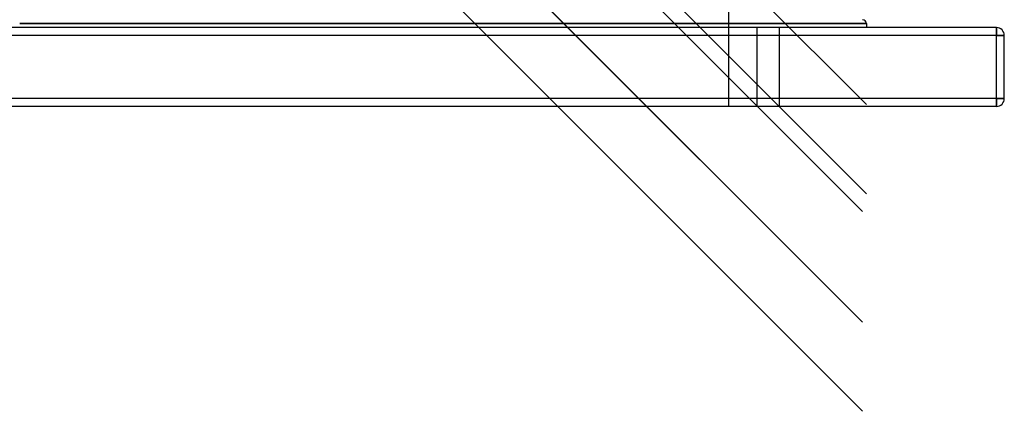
# Model space of a CAD drawing. Header units: millimetres. Extents: x -790 to 790, y -571 to 642.
# Tile 7 of 12: x 0 to 625, y -571 to -323. Entities that reach past the tile are written whole.
import ezdxf

# ---------------------------------------------------------------- set-up
doc = ezdxf.new("R2010")
doc.units = ezdxf.units.MM
doc.layers.add('HIDDEN', color=7, linetype='Continuous')
doc.layers.add('THICK', color=7, linetype='Continuous')

msp = doc.modelspace()

# ---------------------------------------------------------------- linework, layer by layer
at = {"layer": 'HIDDEN'}
for p, q in [((-35.13, 125.51), (535, -444.62)), ((-35.13, 55.24), (535, -514.89)), ((-63.41, 26.97), (535, -571.44)), ((450, -43.8), (450, -378)), ((537.5, -325.5), (0, -325.5)), ((468, -328), (468, -378)), ((468, -328), (468, -378)), ((482, -328), (482, -378)), ((482, -328), (482, -378)), ((620, -333), (620, -328)), ((620, -328), (620, -328)), ((620, -333), (-620, -333)), ((620, -333), (625, -333)), ((620, -373), (620, -333)), ((625, -333), (625, -333)), ((620, -373), (-620, -373)), ((620, -373), (625, -373)), ((620, -378), (620, -373)), ((625, -373), (625, -373)), ((620, -378), (620, -378))]:
    msp.add_line(p, q, dxfattribs=at)
at = {"layer": 'THICK'}
for p, q in [((-537.5, 641.59), (537.5, -433.41)), ((-535, 625.38), (535, -444.62)), ((-535, 555.11), (535, -514.89)), ((0, 160.64), (537.5, -376.86)), ((620, -328), (-620, -328)), ((0, -325.5), (537.5, -325.5)), ((537.5, -325.5), (537.5, -328)), ((620, -328), (620, -333)), ((620, -333), (-620, -333)), ((625, -333), (620, -333)), ((620, -373), (620, -333)), ((625, -373), (625, -333)), ((620, -373), (-620, -373)), ((620, -373), (620, -378)), ((625, -373), (620, -373)), ((620, -378), (-620, -378))]:
    msp.add_line(p, q, dxfattribs=at)
for centre, radius, start, end in [((535, -325.5), 2.5, 0, 89.99998), ((620, -333), 5, 0, 89.99998), ((620, -373), 5, 270.00002, 0)]:
    msp.add_arc(centre, radius, start, end, dxfattribs=at)

doc.saveas('drawing.dxf')
